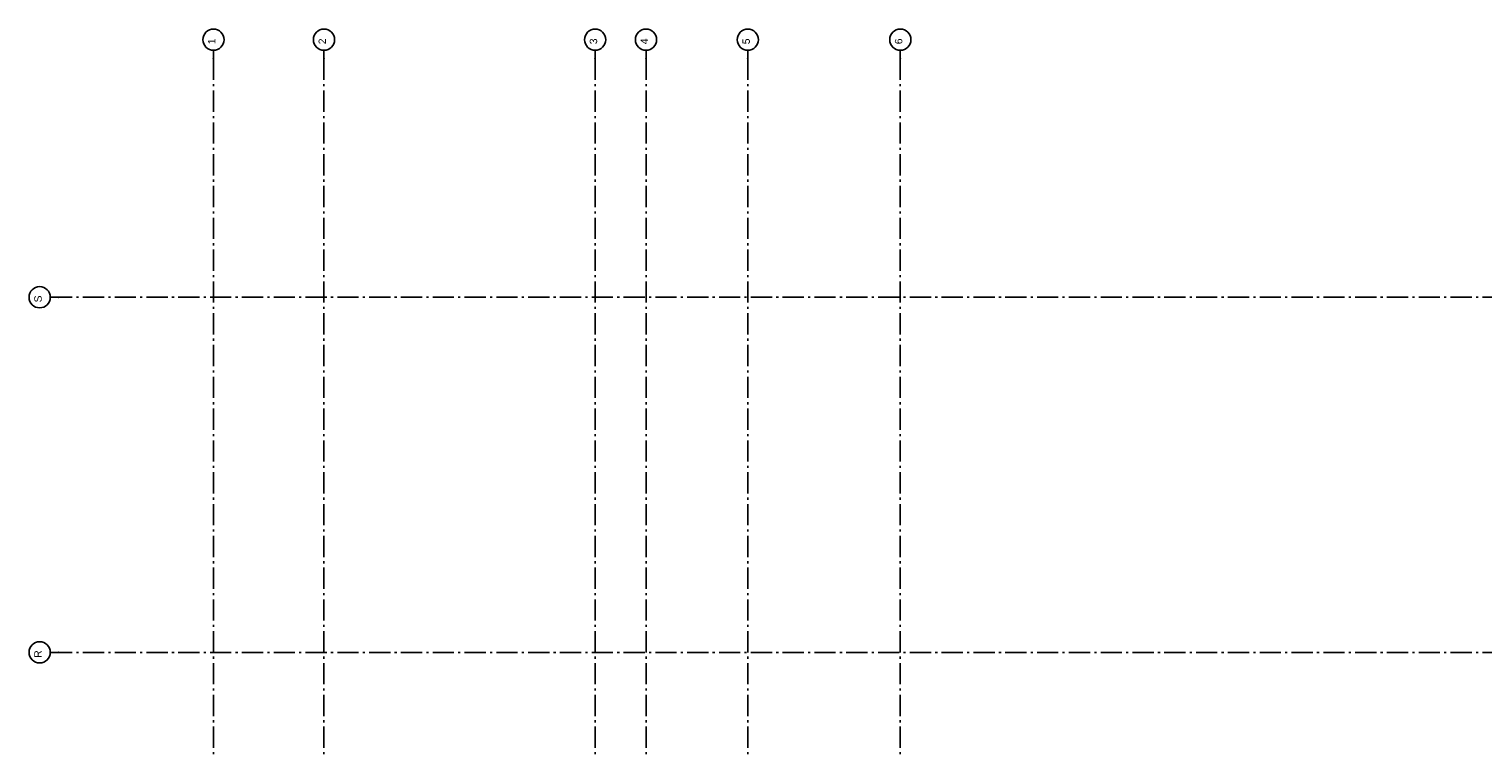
# Model space of a CAD drawing. Header units: millimetres. Extents: x -117798 to 93698, y -84437 to 74219.
# Tile 19 of 34: x -82021 to -47739, y 9982 to 26934. Entities that reach past the tile are written whole.
import ezdxf
from ezdxf.enums import TextEntityAlignment as Align

# ---------------------------------------------------------------- set-up
doc = ezdxf.new("R2010")
doc.units = ezdxf.units.MM
doc.header["$LTSCALE"] = 0.5
doc.header["$MEASUREMENT"] = 0
doc.linetypes.add('Akselinje', pattern=[1500, 1000, -200, 100, -200])
doc.linetypes.add('PLINE', pattern=[0])
doc.layers.add('82-- Modullinjer', color=7, linetype='Continuous')
doc.styles.add('GENERATED_STYLE_1', font='arial.ttf')

# ---------------------------------------------------------------- blocks, each defined once
blk = doc.blocks.new('Standard grid marker[6]', base_point=(93198, 20611))
at = {"layer": '82-- Modullinjer', "linetype": 'Akselinje'}
for p, q in [((-81321, 20611), (-81521, 20611)), ((92998, 20611), (-81321, 20611))]:
    blk.add_line(p, q, dxfattribs=at)
at = {"layer": '82-- Modullinjer', "linetype": 'PLINE'}
blk.add_circle((-81771, 20611), 250, dxfattribs=at)
at = {"layer": '82-- Modullinjer', "linetype": 'Akselinje'}
blk.add_point((-81321, 20611), dxfattribs=at)
blk.add_point((-81321, 20611), dxfattribs=at)
at = {"layer": '82-- Modullinjer', "style": 'GENERATED_STYLE_1'}
for tag, p in [('AC_MarkerText_1_1', (-81899, 20571)), ('AC_MarkerText_1_0', (93320, 20571))]:
    blk.add_attdef(tag, text='', height=175, rotation=90, dxfattribs=at).set_placement(p, align=Align.TOP_CENTER)
blk = doc.blocks.new('Standard grid marker[10]', base_point=(-77673, 26434))
at = {"layer": '82-- Modullinjer', "linetype": 'Akselinje'}
for q in [(-77673, 26434), (-77673, -50374)]:
    blk.add_line((-77673, 26234), q, dxfattribs=at)
at = {"layer": '82-- Modullinjer', "linetype": 'PLINE'}
blk.add_circle((-77673, 26684), 250, dxfattribs=at)
at = {"layer": '82-- Modullinjer', "linetype": 'Akselinje'}
blk.add_point((-77673, 26234), dxfattribs=at)
blk.add_point((-77673, 26234), dxfattribs=at)
at = {"layer": '82-- Modullinjer', "style": 'GENERATED_STYLE_1'}
for tag, p in [('AC_MarkerText_1_0', (-77801, 26644)), ('AC_MarkerText_1_1', (-77801, -50864))]:
    blk.add_attdef(tag, text='', height=175, rotation=90, dxfattribs=at).set_placement(p, align=Align.TOP_CENTER)
blk = doc.blocks.new('Standard grid marker[11]', base_point=(-61478, 26434))
at = {"layer": '82-- Modullinjer', "linetype": 'Akselinje'}
for q in [(-61478, 26434), (-61478, -50174)]:
    blk.add_line((-61478, 26234), q, dxfattribs=at)
at = {"layer": '82-- Modullinjer', "linetype": 'PLINE'}
blk.add_circle((-61478, 26684), 250, dxfattribs=at)
at = {"layer": '82-- Modullinjer', "linetype": 'Akselinje'}
blk.add_point((-61478, 26234), dxfattribs=at)
blk.add_point((-61478, 26234), dxfattribs=at)
at = {"layer": '82-- Modullinjer', "style": 'GENERATED_STYLE_1'}
for tag, p in [('AC_MarkerText_1_0', (-61606, 26644)), ('AC_MarkerText_1_1', (-61606, -50664))]:
    blk.add_attdef(tag, text='', height=175, rotation=90, dxfattribs=at).set_placement(p, align=Align.TOP_CENTER)
blk = doc.blocks.new('Standard grid marker[21]', base_point=(93198, 12236))
at = {"layer": '82-- Modullinjer', "linetype": 'Akselinje'}
for p, q in [((-81321, 12236), (-81521, 12236)), ((92998, 12236), (-81321, 12236))]:
    blk.add_line(p, q, dxfattribs=at)
at = {"layer": '82-- Modullinjer', "linetype": 'PLINE'}
blk.add_circle((-81771, 12236), 250, dxfattribs=at)
at = {"layer": '82-- Modullinjer', "linetype": 'Akselinje'}
blk.add_point((-81321, 12236), dxfattribs=at)
blk.add_point((-81321, 12236), dxfattribs=at)
at = {"layer": '82-- Modullinjer', "style": 'GENERATED_STYLE_1'}
for tag, p in [('AC_MarkerText_1_1', (-81899, 12196)), ('AC_MarkerText_1_0', (93320, 12196))]:
    blk.add_attdef(tag, text='', height=175, rotation=90, dxfattribs=at).set_placement(p, align=Align.TOP_CENTER)
blk = doc.blocks.new('Standard grid marker[35]', base_point=(-75068, 26434))
at = {"layer": '82-- Modullinjer', "linetype": 'Akselinje'}
for q in [(-75068, 26434), (-75068, -50374)]:
    blk.add_line((-75068, 26234), q, dxfattribs=at)
at = {"layer": '82-- Modullinjer', "linetype": 'PLINE'}
blk.add_circle((-75068, 26684), 250, dxfattribs=at)
at = {"layer": '82-- Modullinjer', "linetype": 'Akselinje'}
blk.add_point((-75068, 26234), dxfattribs=at)
blk.add_point((-75068, 26234), dxfattribs=at)
at = {"layer": '82-- Modullinjer', "style": 'GENERATED_STYLE_1'}
for tag, p in [('AC_MarkerText_1_0', (-75196, 26644)), ('AC_MarkerText_1_1', (-75196, -50864))]:
    blk.add_attdef(tag, text='', height=175, rotation=90, dxfattribs=at).set_placement(p, align=Align.TOP_CENTER)
blk = doc.blocks.new('Standard grid marker[36]', base_point=(-68673, 26434))
at = {"layer": '82-- Modullinjer', "linetype": 'Akselinje'}
for q in [(-68673, 26434), (-68673, -50374)]:
    blk.add_line((-68673, 26234), q, dxfattribs=at)
at = {"layer": '82-- Modullinjer', "linetype": 'PLINE'}
blk.add_circle((-68673, 26684), 250, dxfattribs=at)
at = {"layer": '82-- Modullinjer', "linetype": 'Akselinje'}
blk.add_point((-68673, 26234), dxfattribs=at)
blk.add_point((-68673, 26234), dxfattribs=at)
at = {"layer": '82-- Modullinjer', "style": 'GENERATED_STYLE_1'}
for tag, p in [('AC_MarkerText_1_0', (-68801, 26644)), ('AC_MarkerText_1_1', (-68801, -50864))]:
    blk.add_attdef(tag, text='', height=175, rotation=90, dxfattribs=at).set_placement(p, align=Align.TOP_CENTER)
blk = doc.blocks.new('Standard grid marker[37]', base_point=(-67473, 26434))
at = {"layer": '82-- Modullinjer', "linetype": 'Akselinje'}
for q in [(-67473, 26434), (-67473, -50374)]:
    blk.add_line((-67473, 26234), q, dxfattribs=at)
at = {"layer": '82-- Modullinjer', "linetype": 'PLINE'}
blk.add_circle((-67473, 26684), 250, dxfattribs=at)
at = {"layer": '82-- Modullinjer', "linetype": 'Akselinje'}
blk.add_point((-67473, 26234), dxfattribs=at)
blk.add_point((-67473, 26234), dxfattribs=at)
at = {"layer": '82-- Modullinjer', "style": 'GENERATED_STYLE_1'}
for tag, p in [('AC_MarkerText_1_0', (-67601, 26644)), ('AC_MarkerText_1_1', (-67601, -50864))]:
    blk.add_attdef(tag, text='', height=175, rotation=90, dxfattribs=at).set_placement(p, align=Align.TOP_CENTER)
blk = doc.blocks.new('Standard grid marker[38]', base_point=(-65073, 26434))
at = {"layer": '82-- Modullinjer', "linetype": 'Akselinje'}
for q in [(-65073, 26434), (-65073, -50374)]:
    blk.add_line((-65073, 26234), q, dxfattribs=at)
at = {"layer": '82-- Modullinjer', "linetype": 'PLINE'}
blk.add_circle((-65073, 26684), 250, dxfattribs=at)
at = {"layer": '82-- Modullinjer', "linetype": 'Akselinje'}
blk.add_point((-65073, 26234), dxfattribs=at)
blk.add_point((-65073, 26234), dxfattribs=at)
at = {"layer": '82-- Modullinjer', "style": 'GENERATED_STYLE_1'}
for tag, p in [('AC_MarkerText_1_0', (-65201, 26644)), ('AC_MarkerText_1_1', (-65201, -50864))]:
    blk.add_attdef(tag, text='', height=175, rotation=90, dxfattribs=at).set_placement(p, align=Align.TOP_CENTER)

msp = doc.modelspace()

# ---------------------------------------------------------------- block references
at = {"layer": '82-- Modullinjer', "linetype": 'PLINE'}
ref = msp.add_blockref('Standard grid marker[10]', (-77673.2, 26434.4), dxfattribs=at)
ref.add_attrib('AC_MarkerText_1', '1', dxfattribs={"color": 7, "height": 175, "rotation": 90, "style": 'GENERATED_STYLE_1'}).set_placement((-77800.7, 26644.4), align=Align.TOP_CENTER)
ref = msp.add_blockref('Standard grid marker[35]', (-75068.2, 26434.4), dxfattribs=at)
ref.add_attrib('AC_MarkerText_1', '2', dxfattribs={"color": 7, "height": 175, "rotation": 90, "style": 'GENERATED_STYLE_1'}).set_placement((-75195.7, 26644.4), align=Align.TOP_CENTER)
ref = msp.add_blockref('Standard grid marker[36]', (-68673.2, 26434.4), dxfattribs=at)
ref.add_attrib('AC_MarkerText_1', '3', dxfattribs={"color": 7, "height": 175, "rotation": 90, "style": 'GENERATED_STYLE_1'}).set_placement((-68800.7, 26644.4), align=Align.TOP_CENTER)
ref = msp.add_blockref('Standard grid marker[37]', (-67473.2, 26434.4), dxfattribs=at)
ref.add_attrib('AC_MarkerText_1', '4', dxfattribs={"color": 7, "height": 175, "rotation": 90, "style": 'GENERATED_STYLE_1'}).set_placement((-67600.7, 26644.4), align=Align.TOP_CENTER)
ref = msp.add_blockref('Standard grid marker[38]', (-65073.2, 26434.4), dxfattribs=at)
ref.add_attrib('AC_MarkerText_1', '5', dxfattribs={"color": 7, "height": 175, "rotation": 90, "style": 'GENERATED_STYLE_1'}).set_placement((-65200.7, 26644.4), align=Align.TOP_CENTER)
ref = msp.add_blockref('Standard grid marker[11]', (-61478.2, 26434.4), dxfattribs=at)
ref.add_attrib('AC_MarkerText_1', '6', dxfattribs={"color": 7, "height": 175, "rotation": 90, "style": 'GENERATED_STYLE_1'}).set_placement((-61605.7, 26644.4), align=Align.TOP_CENTER)
ref = msp.add_blockref('Standard grid marker[6]', (93197.6, 20610.6), dxfattribs=at)
ref.add_attrib('AC_MarkerText_1_1', 'S', dxfattribs={"color": 7, "height": 175, "rotation": 90, "style": 'GENERATED_STYLE_1'}).set_placement((-81898.8, 20570.6), align=Align.TOP_CENTER)
ref = msp.add_blockref('Standard grid marker[21]', (93197.6, 12235.6), dxfattribs=at)
ref.add_attrib('AC_MarkerText_1_1', 'R', dxfattribs={"color": 7, "height": 175, "rotation": 90, "style": 'GENERATED_STYLE_1'}).set_placement((-81898.8, 12195.6), align=Align.TOP_CENTER)

doc.saveas('drawing.dxf')
